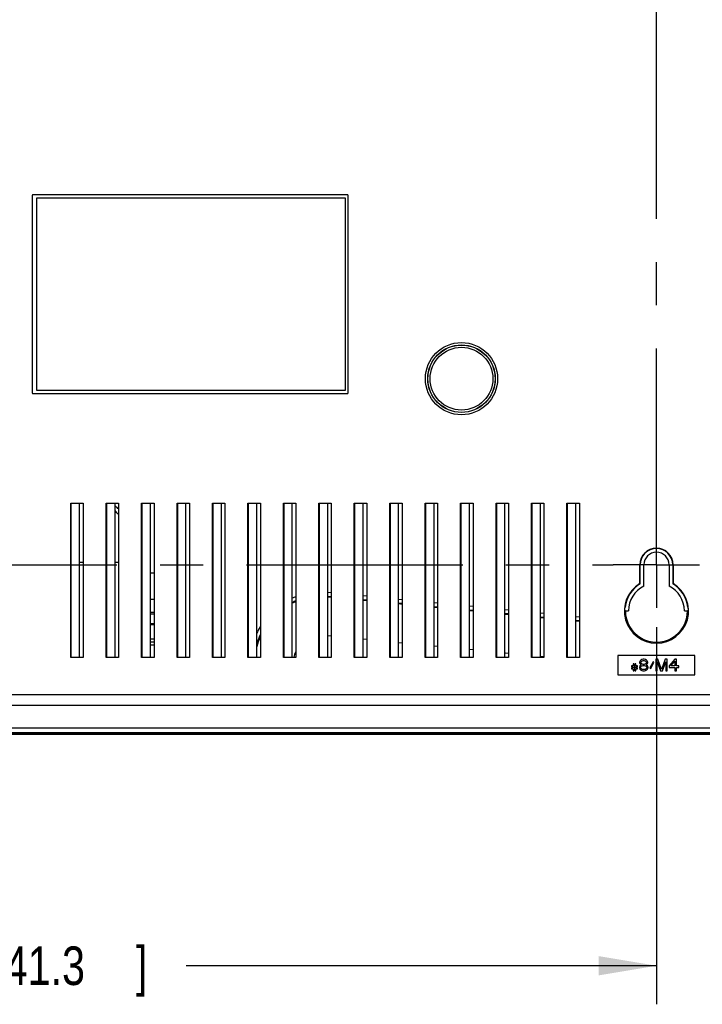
# Model space of a CAD drawing. Header units: inches. Extents: x 0 to 34, y 0 to 22.
# Tile 70 of 86: x 27.1 to 29.4, y 7.7 to 10.9. Entities that reach past the tile are written whole.
import ezdxf

# ---------------------------------------------------------------- set-up
doc = ezdxf.new("R2010")
doc.units = ezdxf.units.IN
doc.header["$LTSCALE"] = 1.87
doc.header["$MEASUREMENT"] = 0
doc.linetypes.add('CENTER', pattern=[0.6, 0.375, -0.075, 0.075, -0.075])
doc.layers.get('0').update_dxf_attribs({"linetype": 'CONTINUOUS'})
doc.layers.add('DEFAULT_1', color=7, linetype='CENTER')
doc.layers.add('DIMENSIONS', color=7, linetype='CONTINUOUS')
doc.styles.get("Standard").update_dxf_attribs({"font": 'txt', "width": 0.8})
doc.dimstyles.new('DIMSTYLE_1', dxfattribs={"dimtxt": 0.125, "dimasz": 0.1875, "dimexe": 0.18, "dimexo": 0.0625, "dimgap": 0.09, "dimtad": 0, "dimtih": 1, "dimtoh": 1, "dimdec": 3, "dimlfac": 2, "dimzin": 4, "dimdsep": 46, "dimtxsty": 'STANDARD', "dimblk": '_FILLED', "dimblk1": '_FILLED', "dimblk2": '_FILLED', "dimcen": 0.09, "dimadec": 0, "dimazin": 0, "dimtp": 0.01, "dimtm": 0.01, "dimtfac": 1, "dimtdec": 3, "dimtofl": 0, "dimtmove": 0, "dimatfit": 3, "dimldrblk": '_FILLED', "dimfxl": 1, "dimtolj": 1, "dimtzin": 4, "dimarcsym": 0})

# ---------------------------------------------------------------- blocks, each defined once
blk = doc.blocks.new('_FILLED')
at = {"color": 0, "linetype": 'BYBLOCK'}
blk.add_solid([(0, 0), (-1, 0.167), (-1, -0.167)], dxfattribs=at)
blk = doc.blocks.new('*D9')
at = {"layer": 'DIMENSIONS', "color": 2, "linetype": 'CONTINUOUS'}
for p, q in [((24.4567, 8.9222), (24.4567, 7.6997)), ((29.2067, 8.9222), (29.2067, 7.6997)), ((24.4567, 7.8247), (26.2306, 7.8247)), ((29.2067, 7.8247), (27.6806, 7.8247))]:
    blk.add_line(p, q, dxfattribs=at)
at = {"layer": 'DIMENSIONS', "color": 2, "linetype": 'CONTINUOUS', "xscale": 0.1875, "yscale": 0.1875, "zscale": 0.1875, "rotation": 180}
blk.add_blockref('_FILLED', (24.4567, 7.8247), dxfattribs=at)
at = {"layer": 'DIMENSIONS', "color": 2, "linetype": 'CONTINUOUS', "xscale": 0.1875, "yscale": 0.1875, "zscale": 0.1875}
blk.add_blockref('_FILLED', (29.2067, 7.8247), dxfattribs=at)
at = {"layer": 'DIMENSIONS', "color": 2, "linetype": 'CONTINUOUS', "width": 0.8}
for s, p in [('9.500', (26.2931, 7.7622)), ('[', (26.9181, 7.7622)), ('241.3', (27.0181, 7.7622)), (']', (27.5181, 7.7622))]:
    blk.add_text(s, height=0.125, dxfattribs=at).set_placement(p)

msp = doc.modelspace()

# ---------------------------------------------------------------- linework, layer by layer
at = {"color": 7, "linetype": 'CONTINUOUS'}
for p, q in [((27.18172, 10.32216), (27.18172, 9.68216)), ((28.20422, 10.32466), (27.18422, 10.32466)), ((27.19672, 10.31466), (28.19672, 10.31466)), ((27.19672, 9.68966), (27.19672, 10.31466)), ((28.19672, 10.31466), (28.19672, 9.68966)), ((28.20672, 9.68216), (28.20672, 10.32216)), ((27.18422, 9.67966), (28.20422, 9.67966)), ((28.19672, 9.68966), (27.19672, 9.68966)), ((27.3064, 9.32466), (27.34672, 9.32466)), ((27.3064, 8.82466), (27.3064, 9.32466)), ((27.30846, 9.32391), (27.30902, 9.32335)), ((27.30846, 8.82391), (27.30846, 9.32391)), ((27.34672, 9.32335), (27.30902, 9.32335)), ((27.33521, 8.82466), (27.33521, 9.32335)), ((27.34672, 9.32466), (27.34672, 8.82466)), ((27.4214, 9.32466), (27.46172, 9.32466)), ((27.4214, 8.82466), (27.4214, 9.32466)), ((27.42346, 9.32391), (27.42402, 9.32335)), ((27.42346, 8.82391), (27.42346, 9.32391)), ((27.46172, 9.32335), (27.42402, 9.32335)), ((27.45021, 8.82466), (27.45021, 9.32335)), ((27.46172, 9.32466), (27.46172, 8.82466)), ((27.5364, 9.32466), (27.57672, 9.32466)), ((27.5364, 8.82466), (27.5364, 9.32466)), ((27.53846, 9.32391), (27.53902, 9.32335)), ((27.53846, 8.82391), (27.53846, 9.32391)), ((27.57672, 9.32335), (27.53902, 9.32335)), ((27.56521, 8.82466), (27.56521, 9.32335)), ((27.57672, 9.32466), (27.57672, 8.82466)), ((27.6514, 9.32466), (27.69172, 9.32466)), ((27.6514, 8.82466), (27.6514, 9.32466)), ((27.65346, 9.32391), (27.65402, 9.32335)), ((27.65346, 8.82391), (27.65346, 9.32391)), ((27.69172, 9.32335), (27.65402, 9.32335)), ((27.68021, 8.82466), (27.68021, 9.32335)), ((27.69172, 9.32466), (27.69172, 8.82466)), ((27.7664, 9.32466), (27.80672, 9.32466)), ((27.7664, 8.82466), (27.7664, 9.32466)), ((27.76846, 9.32391), (27.76902, 9.32335)), ((27.76846, 8.82391), (27.76846, 9.32391)), ((27.80672, 9.32335), (27.76902, 9.32335)), ((27.79521, 8.82466), (27.79521, 9.32335)), ((27.80672, 9.32466), (27.80672, 8.82466)), ((27.8814, 9.32466), (27.92172, 9.32466)), ((27.8814, 8.82466), (27.8814, 9.32466)), ((27.88346, 9.32391), (27.88402, 9.32335)), ((27.88346, 8.82391), (27.88346, 9.32391)), ((27.92172, 9.32335), (27.88402, 9.32335)), ((27.91021, 8.82466), (27.91021, 9.32335)), ((27.92172, 9.32466), (27.92172, 8.82466)), ((27.9964, 9.32466), (28.03672, 9.32466)), ((27.9964, 8.82466), (27.9964, 9.32466)), ((27.99846, 9.32391), (27.99902, 9.32335)), ((27.99846, 8.82391), (27.99846, 9.32391)), ((28.03672, 9.32335), (27.99902, 9.32335)), ((28.02521, 8.82466), (28.02521, 9.32335)), ((28.03672, 9.32466), (28.03672, 8.82466)), ((28.1114, 9.32466), (28.15172, 9.32466)), ((28.1114, 8.82466), (28.1114, 9.32466)), ((28.11346, 9.32391), (28.11402, 9.32335)), ((28.11346, 8.82391), (28.11346, 9.32391)), ((28.15172, 9.32335), (28.11402, 9.32335)), ((28.14021, 8.82466), (28.14021, 9.32335)), ((28.15172, 9.32466), (28.15172, 8.82466)), ((28.2264, 9.32466), (28.26672, 9.32466)), ((28.2264, 8.82466), (28.2264, 9.32466)), ((28.22846, 9.32391), (28.22902, 9.32335)), ((28.22846, 8.82391), (28.22846, 9.32391)), ((28.26672, 9.32335), (28.22902, 9.32335)), ((28.25521, 8.82466), (28.25521, 9.32335)), ((28.26672, 9.32466), (28.26672, 8.82466)), ((28.3414, 9.32466), (28.38172, 9.32466)), ((28.3414, 8.82466), (28.3414, 9.32466)), ((28.34346, 9.32391), (28.34402, 9.32335)), ((28.34346, 8.82391), (28.34346, 9.32391)), ((28.38172, 9.32335), (28.34402, 9.32335)), ((28.37021, 8.82466), (28.37021, 9.32335)), ((28.38172, 9.32466), (28.38172, 8.82466)), ((28.4564, 9.32466), (28.49672, 9.32466)), ((28.4564, 8.82466), (28.4564, 9.32466)), ((28.45846, 9.32391), (28.45902, 9.32335)), ((28.45846, 8.82391), (28.45846, 9.32391)), ((28.49672, 9.32335), (28.45902, 9.32335)), ((28.48521, 8.82466), (28.48521, 9.32335)), ((28.49672, 9.32466), (28.49672, 8.82466)), ((28.5714, 9.32466), (28.61172, 9.32466)), ((28.5714, 8.82466), (28.5714, 9.32466)), ((28.57346, 9.32391), (28.57402, 9.32335)), ((28.57346, 8.82391), (28.57346, 9.32391)), ((28.61172, 9.32335), (28.57402, 9.32335)), ((28.60021, 8.82466), (28.60021, 9.32335)), ((28.61172, 9.32466), (28.61172, 8.82466)), ((28.6864, 9.32466), (28.72672, 9.32466)), ((28.6864, 8.82466), (28.6864, 9.32466)), ((28.68846, 9.32391), (28.68902, 9.32335)), ((28.68846, 8.82391), (28.68846, 9.32391)), ((28.72672, 9.32335), (28.68902, 9.32335)), ((28.71521, 8.82466), (28.71521, 9.32335)), ((28.72672, 9.32466), (28.72672, 8.82466)), ((28.8014, 9.32466), (28.84172, 9.32466)), ((28.8014, 8.82466), (28.8014, 9.32466)), ((28.80346, 8.82391), (28.80346, 9.32391)), ((28.84172, 9.32335), (28.80402, 9.32335)), ((28.83021, 8.82466), (28.83021, 9.32335)), ((28.84172, 9.32466), (28.84172, 8.82466)), ((28.9164, 9.32466), (28.95672, 9.32466)), ((28.9164, 8.82466), (28.9164, 9.32466)), ((28.91846, 8.82391), (28.91846, 9.32541)), ((28.94521, 8.82466), (28.94521, 9.32466)), ((28.95672, 9.32466), (28.95672, 8.82466)), ((27.33521, 9.13326), (27.34672, 9.13326)), ((27.45021, 9.13326), (27.46172, 9.13326)), ((29.15397, 9.12466), (29.15266, 9.12466)), ((29.15266, 9.06357), (29.15266, 9.12466)), ((29.15397, 9.06283), (29.15397, 9.12466)), ((29.16593, 9.05577), (29.16593, 9.12466)), ((29.2475, 9.12466), (29.2475, 9.05577)), ((29.25947, 9.12466), (29.26078, 9.12466)), ((29.25947, 9.12466), (29.25947, 9.06283)), ((29.26078, 9.12466), (29.26078, 9.06357)), ((27.57672, 9.09716), (27.56521, 9.09716)), ((28.15172, 9.03378), (28.14021, 9.0349)), ((29.15397, 9.06283), (29.15266, 9.06357)), ((29.25947, 9.06283), (29.26078, 9.06357)), ((27.57672, 9.01216), (27.56521, 9.01216)), ((28.15172, 9.02122), (28.14021, 9.02234)), ((28.15172, 9.01889), (28.14021, 9.02001)), ((28.26672, 9.02258), (28.25521, 9.0237)), ((28.26672, 9.01002), (28.25521, 9.01114)), ((28.26672, 9.00769), (28.25521, 9.00881)), ((28.38172, 9.01138), (28.37021, 9.0125)), ((28.38172, 8.99882), (28.37021, 8.99995)), ((28.38172, 8.99649), (28.37021, 8.99761)), ((28.49672, 9.00018), (28.48521, 9.0013)), ((28.49672, 8.98763), (28.48521, 8.98875)), ((28.49672, 8.9853), (28.48521, 8.98642)), ((28.61172, 8.98898), (28.60021, 8.9901)), ((28.61172, 8.97643), (28.60021, 8.97755)), ((28.61172, 8.9741), (28.60021, 8.97522)), ((28.72672, 8.97778), (28.71521, 8.9789)), ((29.10593, 8.97544), (29.11594, 8.97544)), ((29.2975, 8.97544), (29.3075, 8.97544)), ((27.57672, 8.97048), (27.56521, 8.97048)), ((27.57672, 8.96466), (27.56521, 8.96466)), ((28.72672, 8.96523), (28.71521, 8.96635)), ((28.72672, 8.9629), (28.71521, 8.96402)), ((28.84172, 8.96659), (28.83021, 8.96771)), ((28.84172, 8.95403), (28.83021, 8.95515)), ((28.84172, 8.9517), (28.83021, 8.95282)), ((28.95672, 8.95539), (28.94521, 8.95651)), ((28.95672, 8.94283), (28.94521, 8.94395)), ((28.95672, 8.9405), (28.94521, 8.94162)), ((27.56521, 8.93393), (27.57672, 8.93393)), ((27.57672, 8.93022), (27.56521, 8.93022)), ((27.56521, 8.88466), (27.57672, 8.88466)), ((28.15172, 8.89334), (28.14021, 8.89446)), ((28.26672, 8.88214), (28.25521, 8.88326)), ((27.56521, 8.87491), (27.57672, 8.87491)), ((27.57672, 8.86466), (27.56521, 8.86466)), ((28.38172, 8.87095), (28.37021, 8.87207)), ((28.49672, 8.85975), (28.48521, 8.86087)), ((28.61172, 8.84855), (28.60021, 8.84967)), ((27.34672, 8.82466), (27.3064, 8.82466)), ((27.46172, 8.82466), (27.4214, 8.82466)), ((27.57672, 8.82466), (27.5364, 8.82466)), ((27.69172, 8.82466), (27.6514, 8.82466)), ((27.80672, 8.82466), (27.7664, 8.82466)), ((27.92172, 8.82466), (27.8814, 8.82466)), ((28.03672, 8.82466), (27.9964, 8.82466)), ((28.15172, 8.82466), (28.1114, 8.82466)), ((28.26672, 8.82466), (28.2264, 8.82466)), ((28.38172, 8.82466), (28.3414, 8.82466)), ((28.49672, 8.82466), (28.4564, 8.82466)), ((28.61172, 8.82466), (28.5714, 8.82466)), ((28.72672, 8.82466), (28.6864, 8.82466)), ((28.72672, 8.83735), (28.71654, 8.83834)), ((28.84172, 8.82466), (28.8014, 8.82466)), ((28.84186, 8.82614), (28.83046, 8.82725)), ((28.95672, 8.82466), (28.9164, 8.82466)), ((29.33172, 8.83091), (29.08172, 8.83091)), ((29.08172, 8.83091), (29.08172, 8.76841)), ((29.15356, 8.81282), (29.152, 8.80883)), ((29.1559, 8.81522), (29.15356, 8.81282)), ((29.15981, 8.81761), (29.1559, 8.81522)), ((29.15747, 8.81123), (29.16059, 8.81362)), ((29.16372, 8.81841), (29.15981, 8.81761)), ((29.16059, 8.81362), (29.16372, 8.81442)), ((29.16684, 8.81841), (29.16372, 8.81841)), ((29.16372, 8.81442), (29.16684, 8.81442)), ((29.17075, 8.81761), (29.16684, 8.81841)), ((29.16684, 8.81442), (29.16997, 8.81362)), ((29.16997, 8.81362), (29.17309, 8.81123)), ((29.17465, 8.81522), (29.17075, 8.81761)), ((29.177, 8.81282), (29.17465, 8.81522)), ((29.17856, 8.80883), (29.177, 8.81282)), ((29.21137, 8.81841), (29.20434, 8.81841)), ((29.20434, 8.81841), (29.20434, 8.78091)), ((29.22309, 8.7849), (29.21137, 8.81841)), ((29.23481, 8.81841), (29.22309, 8.7849)), ((29.24184, 8.81841), (29.23481, 8.81841)), ((29.24184, 8.78091), (29.24184, 8.81841)), ((29.26684, 8.81841), (29.24809, 8.79687)), ((29.25356, 8.79687), (29.26684, 8.81203)), ((29.27153, 8.81841), (29.26684, 8.81841)), ((29.26684, 8.81203), (29.26684, 8.79687)), ((29.27153, 8.79687), (29.27153, 8.81841)), ((29.33172, 8.76841), (29.33172, 8.83091)), ((29.1309, 8.79687), (29.12622, 8.79687)), ((29.12622, 8.79687), (29.12622, 8.79367)), ((29.12622, 8.79367), (29.1309, 8.79367)), ((29.1309, 8.79048), (29.12622, 8.79048)), ((29.12622, 8.79048), (29.12622, 8.78729)), ((29.12622, 8.78729), (29.1309, 8.78729)), ((29.13403, 8.80405), (29.1309, 8.80405)), ((29.1309, 8.80405), (29.1309, 8.79687)), ((29.1309, 8.79367), (29.1309, 8.79048)), ((29.1309, 8.78729), (29.1309, 8.78091)), ((29.1309, 8.78091), (29.13403, 8.78091)), ((29.13403, 8.79687), (29.13403, 8.80405)), ((29.13715, 8.79687), (29.13403, 8.79687)), ((29.13403, 8.79367), (29.13715, 8.79367)), ((29.13403, 8.79048), (29.13403, 8.79367)), ((29.13715, 8.79048), (29.13403, 8.79048)), ((29.13403, 8.78729), (29.13715, 8.78729)), ((29.13403, 8.78091), (29.13403, 8.78729)), ((29.14028, 8.80405), (29.13715, 8.80405)), ((29.13715, 8.80405), (29.13715, 8.79687)), ((29.13715, 8.79367), (29.13715, 8.79048)), ((29.13715, 8.78729), (29.13715, 8.78091)), ((29.13715, 8.78091), (29.14028, 8.78091)), ((29.14028, 8.79687), (29.14028, 8.80405)), ((29.14497, 8.79687), (29.14028, 8.79687)), ((29.14028, 8.79367), (29.14497, 8.79367)), ((29.14028, 8.79048), (29.14028, 8.79367)), ((29.14497, 8.79048), (29.14028, 8.79048)), ((29.14028, 8.78729), (29.14497, 8.78729)), ((29.14028, 8.78091), (29.14028, 8.78729)), ((29.14497, 8.79367), (29.14497, 8.79687)), ((29.14497, 8.78729), (29.14497, 8.79048)), ((29.15278, 8.79687), (29.15122, 8.79288)), ((29.15122, 8.79288), (29.15122, 8.79048)), ((29.15122, 8.79048), (29.15278, 8.78649)), ((29.152, 8.80883), (29.152, 8.80644)), ((29.152, 8.80644), (29.15356, 8.80325)), ((29.1559, 8.79926), (29.15278, 8.79687)), ((29.15278, 8.78649), (29.15512, 8.7841)), ((29.15356, 8.80325), (29.1559, 8.80085)), ((29.15512, 8.79288), (29.15747, 8.79607)), ((29.15512, 8.79048), (29.15512, 8.79288)), ((29.15747, 8.78729), (29.15512, 8.79048)), ((29.15512, 8.7841), (29.15903, 8.78171)), ((29.1559, 8.80883), (29.15747, 8.81123)), ((29.1559, 8.80724), (29.1559, 8.80883)), ((29.15747, 8.80484), (29.1559, 8.80724)), ((29.1559, 8.80085), (29.15747, 8.80006)), ((29.15747, 8.80006), (29.1559, 8.79926)), ((29.16059, 8.80245), (29.15747, 8.80484)), ((29.15747, 8.79607), (29.16059, 8.79766)), ((29.16059, 8.7857), (29.15747, 8.78729)), ((29.15903, 8.78171), (29.16294, 8.78091)), ((29.16372, 8.80165), (29.16059, 8.80245)), ((29.16059, 8.79766), (29.16372, 8.79846)), ((29.16372, 8.7849), (29.16059, 8.7857)), ((29.16294, 8.78091), (29.16762, 8.78091)), ((29.16684, 8.80165), (29.16372, 8.80165)), ((29.16372, 8.79846), (29.16684, 8.79846)), ((29.16684, 8.7849), (29.16372, 8.7849)), ((29.16997, 8.80245), (29.16684, 8.80165)), ((29.16684, 8.79846), (29.16997, 8.79766)), ((29.16997, 8.7857), (29.16684, 8.7849)), ((29.16762, 8.78091), (29.17153, 8.78171)), ((29.17309, 8.80484), (29.16997, 8.80245)), ((29.16997, 8.79766), (29.17309, 8.79607)), ((29.17309, 8.78729), (29.16997, 8.7857)), ((29.17153, 8.78171), (29.17544, 8.7841)), ((29.17309, 8.81123), (29.17465, 8.80883)), ((29.17465, 8.80724), (29.17309, 8.80484)), ((29.17309, 8.80006), (29.17465, 8.80085)), ((29.17465, 8.79926), (29.17309, 8.80006)), ((29.17309, 8.79607), (29.17544, 8.79288)), ((29.17544, 8.79048), (29.17309, 8.78729)), ((29.17465, 8.80883), (29.17465, 8.80724)), ((29.17465, 8.80085), (29.177, 8.80325)), ((29.17778, 8.79687), (29.17465, 8.79926)), ((29.17544, 8.79288), (29.17544, 8.79048)), ((29.17544, 8.7841), (29.17778, 8.78649)), ((29.177, 8.80325), (29.17856, 8.80644)), ((29.17934, 8.79288), (29.17778, 8.79687)), ((29.17778, 8.78649), (29.17934, 8.79048)), ((29.17856, 8.80644), (29.17856, 8.80883)), ((29.17934, 8.79048), (29.17934, 8.79288)), ((29.19575, 8.81043), (29.18559, 8.79048)), ((29.18559, 8.79048), (29.18794, 8.78889)), ((29.18794, 8.78889), (29.19809, 8.80883)), ((29.19809, 8.80883), (29.19575, 8.81043)), ((29.20434, 8.78091), (29.20903, 8.78091)), ((29.20903, 8.81043), (29.21997, 8.78091)), ((29.20903, 8.78091), (29.20903, 8.81043)), ((29.21997, 8.78091), (29.22622, 8.78091)), ((29.22622, 8.78091), (29.23715, 8.81043)), ((29.23715, 8.81043), (29.23715, 8.78091)), ((29.23715, 8.78091), (29.24184, 8.78091)), ((29.24809, 8.79687), (29.24809, 8.79208)), ((29.24809, 8.79208), (29.26684, 8.79208)), ((29.26684, 8.79687), (29.25356, 8.79687)), ((29.26684, 8.79208), (29.26684, 8.78091)), ((29.26684, 8.78091), (29.27153, 8.78091)), ((29.27934, 8.79687), (29.27153, 8.79687)), ((29.27153, 8.79208), (29.27934, 8.79208)), ((29.27153, 8.78091), (29.27153, 8.79208)), ((29.27934, 8.79208), (29.27934, 8.79687)), ((29.08172, 8.76841), (29.33172, 8.76841)), ((23.30147, 8.7043), (30.35968, 8.7043)), ((23.33635, 8.66941), (30.32479, 8.66941)), ((23.27536, 8.59591), (30.38579, 8.59591)), ((23.26959, 8.57505), (30.39385, 8.57505)), ((30.39011, 8.57649), (23.27103, 8.57649)), ((23.27536, 8.58082), (30.38579, 8.58082))]:
    msp.add_line(p, q, dxfattribs=at)
for radius in [0.11709, 0.10959, 0.10919, 0.10169]:
    msp.add_circle((28.57422, 9.72816), radius, dxfattribs=at)
for centre, radius, start, end in [((27.18422, 10.32216), 0.0025, 90, 180), ((28.20422, 10.32216), 0.0025, 0, 90), ((27.18422, 9.68216), 0.0025, 180, 270), ((28.20422, 9.68216), 0.0025, 270, 360), ((29.20672, 9.12466), 0.05406, 0, 180), ((29.20672, 9.12466), 0.05275, 0, 180), ((29.20672, 9.12466), 0.04079, 0, 180), ((29.20672, 8.97466), 0.10406, 121.29889, 58.70111), ((29.20672, 8.97466), 0.10275, 120.88922, 173.01737), ((29.20672, 8.97466), 0.09079, 116.69569, 179.50421), ((29.20672, 8.97466), 0.09079, 0.49579, 63.30431), ((29.20672, 8.97466), 0.10275, 6.98263, 59.11078), ((28.11822, 8.80666), 0.21469, 112.35359, 115.78717), ((28.11822, 8.80666), 0.21701, 112.10971, 115.47993), ((28.11822, 8.80666), 0.2295, 110.89239, 113.9297), ((29.20672, 8.97466), 0.10079, 179.5534, 0.4466), ((28.11822, 8.80666), 0.2295, 149.43302, 155.44362), ((28.11822, 8.80666), 0.21701, 155.30642, 164.23334), ((28.11822, 8.80666), 0.21469, 156.95325, 165.97795), ((28.11822, 8.80666), 0.08973, 155.67375, 168.3919)]:
    msp.add_arc(centre, radius, start, end, dxfattribs=at)
for points in [[(27.46228, 9.28623), (27.4587, 9.29123), (27.45467, 9.29591), (27.45035, 9.30029)], [(27.45323, 9.31405), (27.45237, 9.31483), (27.45151, 9.3156), (27.45064, 9.31636)], [(27.45742, 9.31009), (27.45605, 9.31143), (27.45465, 9.31275), (27.45323, 9.31405)], [(27.46217, 9.3052), (27.46062, 9.30687), (27.45904, 9.3085), (27.45742, 9.31009)], [(29.10425, 8.97715), (29.10481, 8.97658), (29.10537, 8.97601), (29.10593, 8.97544)], [(29.30918, 8.97715), (29.30862, 8.97658), (29.30806, 8.97601), (29.3075, 8.97544)]]:
    msp.add_open_spline(points, degree=3, dxfattribs=at)
for points, knots in [([(29.10425, 8.97715), (29.10307, 8.97837), (29.10474, 8.98243), (29.10453, 8.98552), (29.10473, 8.98715)], [0, 0, 0, 0, 0.5080446, 1, 1, 1, 1]), ([(29.3087, 8.98715), (29.30891, 8.98551), (29.30869, 8.98242), (29.31036, 8.97836), (29.30918, 8.97715)], [0, 0, 0, 0, 0.4933072, 1, 1, 1, 1])]:
    msp.add_open_spline(points, degree=3, knots=knots, dxfattribs=at)
at = {"layer": 'DEFAULT_1', "color": 7, "linetype": 'CENTER'}
for p, q in [((29.20672, 9.12466), (29.20672, 12.73466)), ((24.51078, 9.12466), (29.06672, 9.12466)), ((29.15266, 9.12466), (29.06672, 9.12466)), ((29.20672, 9.12466), (29.15397, 9.12466)), ((29.20672, 9.12466), (29.21107, 9.12466)), ((29.20672, 9.12466), (29.20672, 8.98466)), ((29.21107, 9.12466), (29.25947, 9.12466)), ((29.26078, 9.12466), (29.34672, 9.12466))]:
    msp.add_line(p, q, dxfattribs=at)

# ---------------------------------------------------------------- dimensions: what is measured, and where the dimension line sits
at = {"layer": 'DIMENSIONS', "color": 2, "linetype": 'CONTINUOUS'}
dim = msp.add_linear_dim(base=(29.20672, 7.82466), p1=(24.45672, 8.92216), p2=(29.20672, 8.92216), dimstyle='DIMSTYLE_1', dxfattribs=at)
dim.commit()
dim.dimension.update_dxf_attribs({"geometry": '*D9', "text_midpoint": (26.95563, 7.82466), "dimtype": 160})

doc.saveas('drawing.dxf')
